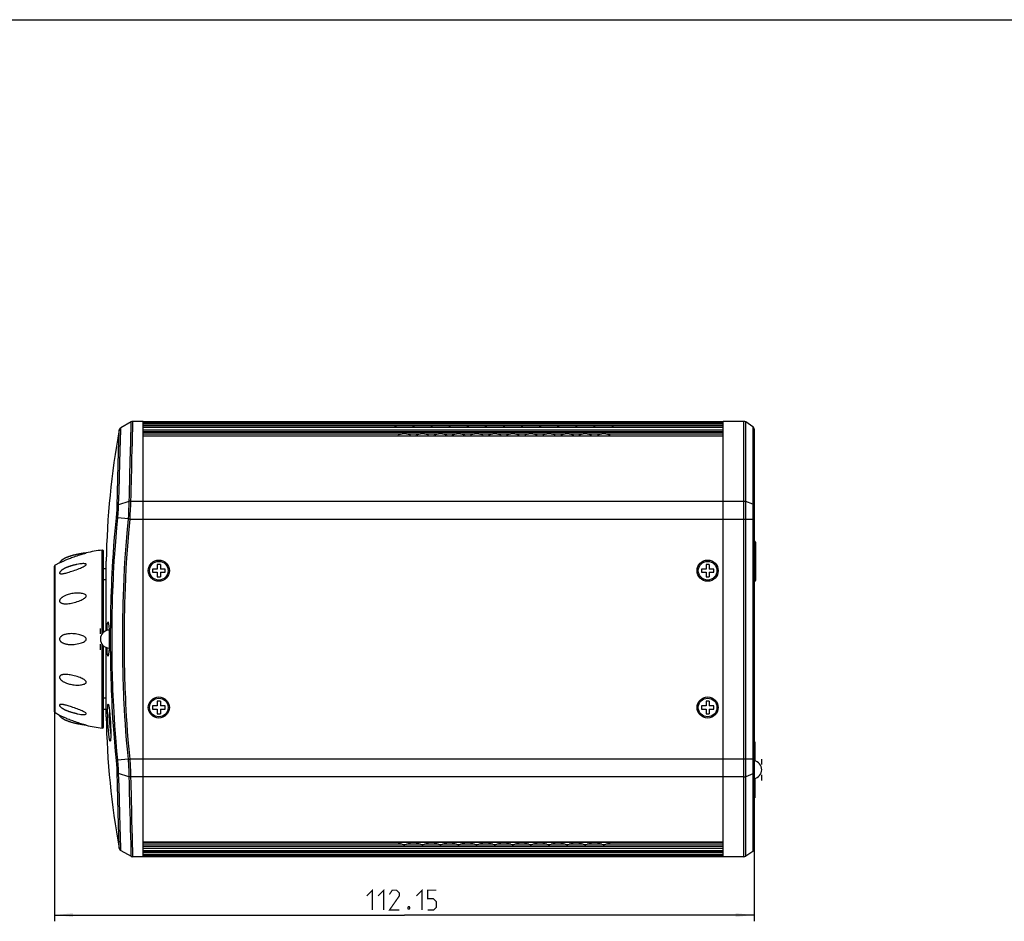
# Model space of a CAD drawing. Header units: millimetres. Extents: x 0 to 559, y 0 to 432.
# Tile 5 of 6: x 242 to 400, y 287 to 432. Entities that reach past the tile are written whole.
import ezdxf

# ---------------------------------------------------------------- set-up
doc = ezdxf.new("R2010")
doc.units = ezdxf.units.MM
doc.header["$LTSCALE"] = 30.734
doc.layers.get('0').update_dxf_attribs({"linetype": 'CONTINUOUS'})
doc.layers.add('02___PRT_ALL_AXES', color=7, linetype='CONTINUOUS')
doc.layers.add('03___PRT_ALL_CURVES', color=7, linetype='CONTINUOUS')
doc.styles.get("Standard").update_dxf_attribs({"font": 'txt', "width": 0.8})
doc.dimstyles.new('DIMSTYLE_1', dxfattribs={"dimtxt": 3.2, "dimasz": 3, "dimexe": 0.18, "dimexo": 0.0625, "dimgap": 0.09, "dimtad": 1, "dimzin": 0, "dimdsep": 46, "dimtxsty": 'STANDARD', "dimblk": '_FILLED', "dimblk1": '_FILLED', "dimblk2": '_FILLED', "dimcen": 0.09, "dimadec": 0, "dimazin": 0, "dimtp": 0.01, "dimtm": 0.01, "dimtfac": 1, "dimtofl": 0, "dimtmove": 0, "dimatfit": 3, "dimldrblk": '_FILLED', "dimfxl": 1, "dimtolj": 1, "dimtzin": 0, "dimarcsym": 0})

# ---------------------------------------------------------------- blocks, each defined once
blk = doc.blocks.new('_FILLED')
at = {"color": 0, "linetype": 'BYBLOCK'}
blk.add_solid([(0, 0), (-1, 0.1), (-1, -0.1)], dxfattribs=at)
blk = doc.blocks.new('*D4')
at = {"color": 2, "linetype": 'CONTINUOUS'}
for p, q in [((247.54, 331.2), (247.54, 286.83)), ((360.14, 311.9), (360.14, 286.83)), ((247.54, 287.83), (303.84, 287.83)), ((360.14, 287.83), (303.84, 287.83))]:
    blk.add_line(p, q, dxfattribs=at)
at = {"color": 2, "linetype": 'CONTINUOUS', "xscale": 3, "yscale": 3, "zscale": 3, "rotation": 180}
blk.add_blockref('_FILLED', (247.54, 287.83), dxfattribs=at)
at = {"color": 2, "linetype": 'CONTINUOUS', "xscale": 3, "yscale": 3, "zscale": 3}
blk.add_blockref('_FILLED', (360.14, 287.83), dxfattribs=at)

msp = doc.modelspace()

# ---------------------------------------------------------------- linework, layer by layer
at = {"color": 7, "linetype": 'CONTINUOUS'}
for p, q in [((0, 431.8), (558.8, 431.8)), ((258.02, 365.986), (257.995, 365.931)), ((258.054, 366.04), (258.02, 365.986)), ((258.096, 366.092), (258.054, 366.04)), ((258.148, 366.139), (258.096, 366.092)), ((258.21, 366.181), (258.148, 366.139)), ((258.2, 365.832), (258.21, 366.181)), ((259.86, 367.137), (258.21, 366.181)), ((260.111, 367.204), (260.084, 367.204)), ((261.838, 367.204), (260.111, 367.204)), ((261.838, 367.198), (355.138, 367.198)), ((261.838, 367), (261.838, 367.152)), ((261.838, 297.257), (261.838, 367)), ((355.138, 367), (261.838, 367)), ((355.138, 366.998), (261.838, 366.998)), ((261.838, 366.826), (355.138, 366.826)), ((261.838, 366.53), (355.138, 366.53)), ((355.138, 366.229), (261.838, 366.229)), ((355.138, 366.219), (261.838, 366.219)), ((358.486, 367.204), (355.138, 367.204)), ((355.138, 297.257), (355.138, 367.152)), ((358.487, 312.895), (358.486, 367.204)), ((359.915, 366.353), (358.764, 367.12)), ((358.764, 354.327), (358.764, 367.12)), ((359.915, 366.353), (359.915, 312.895)), ((257.87, 362.247), (257.968, 365.838)), ((257.978, 365.879), (257.968, 365.838)), ((257.977, 365.878), (257.977, 365.878)), ((257.995, 365.931), (257.978, 365.879)), ((258.111, 362.547), (258.2, 365.832)), ((261.838, 365.857), (355.138, 365.857)), ((261.838, 365.571), (355.138, 365.571)), ((261.838, 365.483), (355.138, 365.483)), ((261.838, 365.198), (303.508, 365.198)), ((355.138, 364.842), (261.838, 364.842)), ((355.138, 364.818), (261.838, 364.818)), ((302.845, 364.842), (302.836, 364.866)), ((304.164, 365.198), (306.418, 365.198)), ((305.755, 364.842), (305.746, 364.866)), ((307.074, 365.198), (309.328, 365.198)), ((308.665, 364.842), (308.656, 364.866)), ((309.984, 365.198), (312.238, 365.198)), ((311.575, 364.842), (311.566, 364.866)), ((312.894, 365.198), (315.148, 365.198)), ((314.485, 364.842), (314.476, 364.866)), ((315.804, 365.198), (318.058, 365.198)), ((317.395, 364.842), (317.386, 364.866)), ((318.714, 365.198), (320.968, 365.198)), ((320.305, 364.842), (320.296, 364.866)), ((321.624, 365.198), (323.878, 365.198)), ((323.215, 364.842), (323.206, 364.866)), ((324.534, 365.198), (326.788, 365.198)), ((326.125, 364.842), (326.116, 364.866)), ((327.444, 365.198), (329.698, 365.198)), ((329.035, 364.842), (329.026, 364.866)), ((330.354, 365.198), (332.608, 365.198)), ((331.945, 364.842), (331.936, 364.866)), ((333.264, 365.198), (335.612, 365.198)), ((334.949, 364.842), (334.94, 364.866)), ((336.268, 365.198), (355.138, 365.198)), ((360.138, 365.937), (360.138, 298.472)), ((259.74, 362.505), (259.642, 358.713)), ((259.529, 354.337), (257.875, 353.805)), ((259.785, 354.375), (358.486, 354.375)), ((359.915, 353.888), (358.764, 354.327)), ((358.764, 351.513), (358.764, 354.327)), ((259.39, 351.526), (257.736, 351.694)), ((259.656, 351.513), (360.138, 351.513)), ((358.764, 312.895), (358.764, 351.513)), ((360.318, 347.804), (360.138, 347.804)), ((360.292, 347.879), (360.142, 347.879)), ((360.168, 347.804), (360.168, 341.604)), ((360.292, 347.879), (360.292, 347.804)), ((360.318, 347.804), (360.318, 341.604)), ((255.217, 333.05), (255.217, 346.506)), ((255.439, 333.298), (255.439, 346.274)), ((247.538, 320.495), (247.538, 343.914)), ((247.641, 320.32), (247.641, 344.089)), ((255.862, 333.553), (255.862, 344.732)), ((264.088, 344.204), (264.088, 343.454)), ((264.588, 344.204), (264.088, 344.204)), ((264.588, 344.204), (264.588, 343.454)), ((352.888, 344.204), (352.388, 344.204)), ((352.388, 344.204), (352.388, 343.454)), ((352.888, 344.204), (352.888, 343.454)), ((255.439, 343.53), (255.862, 343.53)), ((263.338, 343.454), (263.338, 342.954)), ((264.088, 343.454), (263.338, 343.454)), ((263.338, 342.954), (264.088, 342.954)), ((264.088, 342.954), (264.088, 342.204)), ((264.088, 342.204), (264.588, 342.204)), ((265.338, 343.454), (264.588, 343.454)), ((264.588, 342.954), (264.588, 342.204)), ((264.588, 342.954), (265.338, 342.954)), ((265.338, 342.954), (265.338, 343.454)), ((352.388, 343.454), (351.638, 343.454)), ((351.638, 343.454), (351.638, 342.954)), ((351.638, 342.954), (352.388, 342.954)), ((352.388, 342.954), (352.388, 342.204)), ((352.388, 342.204), (352.888, 342.204)), ((353.638, 343.454), (352.888, 343.454)), ((352.888, 342.954), (353.638, 342.954)), ((352.888, 342.954), (352.888, 342.204)), ((353.638, 342.954), (353.638, 343.454)), ((255.862, 341.729), (255.439, 341.729)), ((360.318, 341.604), (360.138, 341.604)), ((360.142, 341.529), (360.292, 341.529)), ((360.292, 341.604), (360.292, 341.529)), ((256.121, 334.892), (256.163, 334.964)), ((256.163, 334.964), (256.177, 334.957)), ((256.177, 334.957), (256.21, 334.884)), ((255.217, 317.903), (255.217, 331.358)), ((255.439, 318.135), (255.439, 331.111)), ((255.862, 319.677), (255.862, 330.856)), ((256.21, 329.525), (256.177, 329.452)), ((256.163, 329.444), (256.12, 329.517)), ((256.177, 329.452), (256.163, 329.444)), ((255.862, 322.679), (255.439, 322.679)), ((256.181, 321.723), (256.192, 321.719)), ((256.192, 321.719), (256.221, 321.661)), ((256.221, 321.661), (256.27, 321.464)), ((264.088, 322.204), (264.088, 321.454)), ((264.588, 322.204), (264.088, 322.204)), ((264.588, 322.204), (264.588, 321.454)), ((352.888, 322.204), (352.388, 322.204)), ((352.388, 322.204), (352.388, 321.454)), ((352.888, 322.204), (352.888, 321.454)), ((255.862, 320.879), (255.439, 320.879)), ((263.338, 321.454), (263.338, 320.954)), ((264.088, 321.454), (263.338, 321.454)), ((263.338, 320.954), (264.088, 320.954)), ((264.088, 320.954), (264.088, 320.204)), ((264.088, 320.204), (264.588, 320.204)), ((265.338, 321.454), (264.588, 321.454)), ((264.588, 320.954), (264.588, 320.204)), ((264.588, 320.954), (265.338, 320.954)), ((265.338, 320.954), (265.338, 321.454)), ((352.388, 321.454), (351.638, 321.454)), ((351.638, 321.454), (351.638, 320.954)), ((351.638, 320.954), (352.388, 320.954)), ((352.388, 320.954), (352.388, 320.204)), ((352.388, 320.204), (352.888, 320.204)), ((353.638, 321.454), (352.888, 321.454)), ((352.888, 320.954), (353.638, 320.954)), ((352.888, 320.954), (352.888, 320.204)), ((353.638, 320.954), (353.638, 321.454)), ((256.505, 315.771), (256.452, 315.851)), ((256.519, 315.778), (256.505, 315.771)), ((256.548, 315.845), (256.519, 315.778)), ((257.508, 312.691), (257.547, 312.695)), ((257.547, 312.695), (257.736, 312.715)), ((259.389, 312.883), (257.736, 312.715)), ((360.138, 312.895), (259.656, 312.895)), ((358.486, 297.204), (358.487, 312.895)), ((358.764, 310.081), (358.764, 312.895)), ((359.915, 312.895), (359.915, 298.056)), ((360.238, 313.554), (360.138, 313.554)), ((259.529, 310.071), (257.875, 310.604)), ((359.915, 310.521), (358.764, 310.081)), ((358.486, 310.033), (259.785, 310.033)), ((358.764, 297.288), (358.764, 310.081)), ((360.138, 308.854), (360.238, 308.854)), ((261.838, 299.591), (355.138, 299.591)), ((261.838, 299.567), (355.138, 299.567)), ((304.827, 299.567), (304.836, 299.542)), ((307.737, 299.567), (307.746, 299.542)), ((310.647, 299.567), (310.656, 299.542)), ((313.557, 299.567), (313.566, 299.542)), ((316.467, 299.567), (316.476, 299.542)), ((319.377, 299.567), (319.386, 299.542)), ((322.287, 299.567), (322.296, 299.542)), ((325.197, 299.567), (325.206, 299.542)), ((328.107, 299.567), (328.116, 299.542)), ((331.017, 299.567), (331.026, 299.542)), ((333.927, 299.567), (333.936, 299.542)), ((336.931, 299.567), (336.94, 299.542)), ((257.968, 298.571), (257.962, 298.804)), ((257.968, 298.571), (257.976, 298.537)), ((258.21, 298.227), (258.2, 298.577)), ((258.21, 298.227), (259.86, 297.272)), ((303.508, 299.21), (261.838, 299.21)), ((355.138, 298.926), (261.838, 298.926)), ((355.138, 298.838), (261.838, 298.838)), ((355.138, 298.551), (261.838, 298.551)), ((261.838, 298.19), (355.138, 298.19)), ((261.838, 298.18), (355.138, 298.18)), ((355.138, 297.879), (261.838, 297.879)), ((306.418, 299.21), (304.164, 299.21)), ((309.328, 299.21), (307.074, 299.21)), ((312.238, 299.21), (309.984, 299.21)), ((315.148, 299.21), (312.894, 299.21)), ((318.058, 299.21), (315.804, 299.21)), ((320.968, 299.21), (318.714, 299.21)), ((323.878, 299.21), (321.624, 299.21)), ((326.788, 299.21), (324.534, 299.21)), ((329.698, 299.21), (327.444, 299.21)), ((332.608, 299.21), (330.354, 299.21)), ((335.612, 299.21), (333.264, 299.21)), ((355.138, 299.21), (336.268, 299.21)), ((359.915, 298.056), (358.764, 297.288)), ((259.86, 297.272), (259.899, 297.251)), ((261.838, 297.204), (260.111, 297.204)), ((355.138, 297.582), (261.838, 297.582)), ((261.838, 297.411), (355.138, 297.411)), ((261.838, 297.409), (355.138, 297.409)), ((355.138, 297.211), (261.838, 297.211)), ((358.486, 297.204), (355.138, 297.204))]:
    msp.add_line(p, q, dxfattribs=at)
at = {"color": 5, "linetype": 'CONTINUOUS'}
for p, q in [((360.168, 350.904), (360.168, 351.004)), ((360.168, 338.404), (360.168, 338.504))]:
    msp.add_line(p, q, dxfattribs=at)
at = {"color": 40, "linetype": 'CONTINUOUS'}
for p, q in [((360.168, 347.804), (360.168, 350.904)), ((360.168, 338.504), (360.168, 341.604))]:
    msp.add_line(p, q, dxfattribs=at)
at = {"color": 4, "linetype": 'CONTINUOUS'}
for p, q in [((360.238, 315.704), (360.238, 312.606)), ((360.238, 309.803), (360.238, 306.704))]:
    msp.add_line(p, q, dxfattribs=at)
at = {"color": 7, "linetype": 'CONTINUOUS'}
for points in [[(259.86, 367.137), (259.857, 367.035), (259.849, 366.658), (259.83, 365.951), (259.803, 364.944), (259.773, 363.758), (259.74, 362.505)], [(260.084, 367.204), (259.899, 367.157), (259.86, 367.137)], [(260.111, 367.204), (260.108, 367.102), (260.099, 366.724), (260.081, 366.016), (260.055, 365.007), (260.024, 363.818), (259.992, 362.562), (259.96, 361.289), (259.927, 360.019)], [(302.835, 366.234), (302.552, 366.263), (302.26, 366.263), (301.977, 366.234)], [(305.745, 366.234), (305.462, 366.263), (305.17, 366.263), (304.887, 366.234)], [(308.655, 366.234), (308.372, 366.263), (308.08, 366.263), (307.797, 366.234)], [(311.565, 366.234), (311.282, 366.263), (310.99, 366.263), (310.707, 366.234)], [(314.475, 366.234), (314.192, 366.263), (313.9, 366.263), (313.617, 366.234)], [(317.385, 366.234), (317.102, 366.263), (316.81, 366.263), (316.527, 366.234)], [(320.295, 366.234), (320.012, 366.263), (319.72, 366.263), (319.437, 366.234)], [(323.205, 366.234), (322.922, 366.263), (322.63, 366.263), (322.347, 366.234)], [(326.115, 366.234), (325.832, 366.263), (325.54, 366.263), (325.257, 366.234)], [(329.025, 366.234), (328.742, 366.263), (328.45, 366.263), (328.167, 366.234)], [(331.935, 366.234), (331.652, 366.263), (331.36, 366.263), (331.077, 366.234)], [(334.845, 366.234), (334.562, 366.263), (334.27, 366.263), (333.987, 366.234)], [(337.799, 366.234), (337.516, 366.263), (337.224, 366.263), (336.941, 366.234)], [(302.836, 364.866), (302.885, 364.979), (303.025, 365.076), (303.241, 365.151), (303.508, 365.198)], [(304.164, 365.198), (303.944, 365.22), (303.728, 365.22), (303.508, 365.198)], [(304.164, 365.198), (304.437, 365.15), (304.65, 365.075), (304.788, 364.978), (304.836, 364.866)], [(305.746, 364.866), (305.795, 364.979), (305.935, 365.076), (306.151, 365.151), (306.418, 365.198)], [(307.074, 365.198), (306.854, 365.22), (306.638, 365.22), (306.418, 365.198)], [(307.074, 365.198), (307.347, 365.15), (307.56, 365.075), (307.698, 364.978), (307.746, 364.866)], [(308.656, 364.866), (308.705, 364.979), (308.845, 365.076), (309.061, 365.151), (309.328, 365.198)], [(309.984, 365.198), (309.764, 365.22), (309.548, 365.22), (309.328, 365.198)], [(309.984, 365.198), (310.257, 365.15), (310.47, 365.075), (310.608, 364.978), (310.656, 364.866)], [(311.566, 364.866), (311.615, 364.979), (311.755, 365.076), (311.971, 365.151), (312.238, 365.198)], [(312.894, 365.198), (312.674, 365.22), (312.458, 365.22), (312.238, 365.198)], [(312.894, 365.198), (313.167, 365.15), (313.38, 365.075), (313.518, 364.978), (313.566, 364.866)], [(314.476, 364.866), (314.525, 364.979), (314.665, 365.076), (314.881, 365.151), (315.148, 365.198)], [(315.804, 365.198), (315.584, 365.22), (315.368, 365.22), (315.148, 365.198)], [(315.804, 365.198), (316.077, 365.15), (316.29, 365.075), (316.428, 364.978), (316.476, 364.866)], [(317.386, 364.866), (317.435, 364.979), (317.575, 365.076), (317.791, 365.151), (318.058, 365.198)], [(318.714, 365.198), (318.494, 365.22), (318.278, 365.22), (318.058, 365.198)], [(318.714, 365.198), (318.987, 365.15), (319.2, 365.075), (319.338, 364.978), (319.386, 364.866)], [(320.296, 364.866), (320.345, 364.979), (320.485, 365.076), (320.701, 365.151), (320.968, 365.198)], [(321.624, 365.198), (321.404, 365.22), (321.188, 365.22), (320.968, 365.198)], [(321.624, 365.198), (321.897, 365.15), (322.11, 365.075), (322.248, 364.978), (322.296, 364.866)], [(323.206, 364.866), (323.255, 364.979), (323.395, 365.076), (323.611, 365.151), (323.878, 365.198)], [(324.534, 365.198), (324.314, 365.22), (324.098, 365.22), (323.878, 365.198)], [(324.534, 365.198), (324.807, 365.15), (325.02, 365.075), (325.158, 364.978), (325.206, 364.866)], [(326.116, 364.866), (326.165, 364.979), (326.305, 365.076), (326.521, 365.151), (326.788, 365.198)], [(327.444, 365.198), (327.224, 365.22), (327.008, 365.22), (326.788, 365.198)], [(327.444, 365.198), (327.717, 365.15), (327.93, 365.075), (328.068, 364.978), (328.116, 364.866)], [(329.026, 364.866), (329.075, 364.979), (329.215, 365.076), (329.431, 365.151), (329.698, 365.198)], [(330.354, 365.198), (330.134, 365.22), (329.918, 365.22), (329.698, 365.198)], [(330.354, 365.198), (330.627, 365.15), (330.84, 365.075), (330.978, 364.978), (331.026, 364.866)], [(331.936, 364.866), (331.985, 364.979), (332.125, 365.076), (332.341, 365.151), (332.608, 365.198)], [(333.264, 365.198), (333.044, 365.22), (332.828, 365.22), (332.608, 365.198)], [(333.264, 365.198), (333.537, 365.15), (333.75, 365.075), (333.888, 364.978), (333.936, 364.866)], [(334.94, 364.866), (334.989, 364.979), (335.13, 365.076), (335.346, 365.151), (335.612, 365.198)], [(336.268, 365.198), (336.048, 365.22), (335.832, 365.22), (335.612, 365.198)], [(336.268, 365.198), (336.541, 365.15), (336.754, 365.075), (336.892, 364.978), (336.94, 364.866)], [(257.637, 353.608), (257.694, 355.72), (257.756, 358.031), (257.817, 360.277), (257.87, 362.247)], [(257.875, 353.805), (257.932, 355.941), (257.995, 358.28), (258.056, 360.553), (258.111, 362.547)], [(259.927, 360.019), (259.865, 357.543), (259.835, 356.39), (259.808, 355.327), (259.785, 354.375)], [(259.642, 358.713), (259.611, 357.497), (259.581, 356.347), (259.554, 355.286), (259.529, 354.337)], [(257.509, 351.725), (257.568, 352.379), (257.613, 353.03), (257.637, 353.608)], [(257.637, 353.61), (257.681, 353.688), (257.763, 353.755), (257.875, 353.805)], [(257.736, 351.694), (257.801, 352.432), (257.849, 353.157), (257.875, 353.805)], [(259.529, 354.337), (259.512, 353.725), (259.481, 352.974), (259.435, 352.196), (259.389, 351.526)], [(259.784, 354.375), (259.696, 354.371), (259.61, 354.359), (259.529, 354.337)], [(259.784, 354.375), (259.769, 353.754), (259.74, 352.989), (259.698, 352.196), (259.656, 351.513)], [(358.486, 354.375), (358.584, 354.37), (358.678, 354.354), (358.764, 354.327)], [(360.138, 353.65), (360.112, 353.742), (360.035, 353.824), (359.915, 353.888)], [(257.509, 312.684), (257.364, 314.177), (257.235, 315.641), (257.125, 317.023), (257.035, 318.28), (256.961, 319.418), (256.9, 320.451), (256.849, 321.388), (256.807, 322.251), (256.767, 323.149), (256.73, 324.062), (256.698, 324.963), (256.671, 325.834), (256.648, 326.67), (256.63, 327.439), (256.617, 328.102), (256.607, 328.707), (256.598, 329.319), (256.591, 329.938), (256.585, 330.555), (256.582, 331.169), (256.58, 331.782), (256.579, 332.395), (256.581, 333.008), (256.584, 333.621), (256.589, 334.236), (256.595, 334.854), (256.603, 335.469), (256.613, 336.072), (256.624, 336.688), (256.639, 337.359), (256.658, 338.106), (256.682, 338.935), (256.713, 339.871), (256.75, 340.86), (256.792, 341.843), (256.837, 342.786), (256.888, 343.753), (256.949, 344.806), (257.023, 345.954), (257.112, 347.215), (257.221, 348.603), (257.353, 350.111), (257.509, 351.725)], [(257.508, 351.719), (257.547, 351.714), (257.625, 351.705), (257.736, 351.694)], [(257.736, 312.715), (257.592, 314.199), (257.463, 315.661), (257.353, 317.041), (257.262, 318.297), (257.188, 319.433), (257.127, 320.464), (257.076, 321.4), (257.034, 322.262), (256.993, 323.159), (256.957, 324.071), (256.925, 324.971), (256.897, 325.841), (256.874, 326.676), (256.856, 327.445), (256.843, 328.106), (256.833, 328.711), (256.824, 329.322), (256.817, 329.941), (256.811, 330.557), (256.808, 331.17), (256.806, 331.783), (256.805, 332.395), (256.807, 333.007), (256.81, 333.62), (256.814, 334.234), (256.821, 334.851), (256.829, 335.465), (256.839, 336.068), (256.85, 336.683), (256.865, 337.354), (256.884, 338.099), (256.908, 338.928), (256.939, 339.862), (256.977, 340.851), (257.019, 341.832), (257.064, 342.773), (257.115, 343.739), (257.177, 344.792), (257.251, 345.938), (257.34, 347.197), (257.449, 348.584), (257.581, 350.09), (257.736, 351.694)], [(259.39, 351.526), (259.175, 349.251), (259.006, 347.18), (258.874, 345.28), (258.77, 343.546), (258.69, 341.964), (258.629, 340.515), (258.581, 339.189), (258.545, 337.971), (258.519, 336.864), (258.5, 335.863), (258.486, 334.954), (258.478, 334.134), (258.473, 333.402), (258.47, 332.752), (258.469, 332.177), (258.47, 331.667), (258.472, 331.206), (258.474, 330.777), (258.477, 330.363), (258.481, 329.951), (258.485, 329.538), (258.491, 329.126), (258.497, 328.715), (258.504, 328.301), (258.512, 327.866), (258.522, 327.389), (258.534, 326.864), (258.549, 326.295), (258.567, 325.679), (258.588, 325.016), (258.613, 324.302), (258.643, 323.53), (258.679, 322.692), (258.722, 321.785), (258.774, 320.804), (258.835, 319.74), (258.91, 318.582), (258.999, 317.327), (259.105, 315.972), (259.234, 314.498), (259.39, 312.883)], [(259.656, 351.513), (259.442, 349.241), (259.274, 347.17), (259.143, 345.272), (259.04, 343.539), (258.96, 341.958), (258.899, 340.51), (258.852, 339.185), (258.816, 337.967), (258.79, 336.861), (258.771, 335.861), (258.758, 334.952), (258.749, 334.133), (258.744, 333.401), (258.741, 332.752), (258.741, 332.178), (258.741, 331.668), (258.743, 331.207), (258.745, 330.778), (258.748, 330.365), (258.752, 329.953), (258.757, 329.541), (258.762, 329.129), (258.768, 328.719), (258.775, 328.305), (258.783, 327.87), (258.793, 327.393), (258.805, 326.869), (258.82, 326.3), (258.837, 325.684), (258.858, 325.022), (258.883, 324.309), (258.913, 323.536), (258.949, 322.699), (258.992, 321.793), (259.043, 320.812), (259.104, 319.749), (259.178, 318.591), (259.267, 317.337), (259.373, 315.983), (259.501, 314.509), (259.656, 312.895)], [(259.389, 351.526), (259.563, 351.518), (259.656, 351.513)], [(256.01, 333.599), (256.026, 333.989), (256.051, 334.38), (256.082, 334.688), (256.121, 334.892)], [(256.21, 334.884), (256.256, 334.647), (256.298, 334.267), (256.332, 333.768), (256.355, 333.18), (256.368, 332.536), (256.368, 331.873), (256.355, 331.229), (256.332, 330.641), (256.298, 330.142), (256.256, 329.762), (256.21, 329.525)], [(256.12, 329.517), (256.082, 329.723), (256.051, 330.033), (256.026, 330.426), (256.01, 330.81)], [(256.125, 321.509), (256.15, 321.672), (256.181, 321.723)], [(256.452, 315.851), (256.395, 316.082), (256.336, 316.451), (256.279, 316.93), (256.229, 317.481), (256.186, 318.071), (256.152, 318.671), (256.126, 319.266), (256.108, 319.843), (256.099, 320.375), (256.099, 320.843), (256.108, 321.228), (256.125, 321.509)], [(256.27, 321.464), (256.326, 321.125), (256.385, 320.66), (256.443, 320.095), (256.496, 319.461), (256.541, 318.792), (256.576, 318.122), (256.599, 317.485), (256.607, 316.912), (256.601, 316.43), (256.581, 316.068), (256.548, 315.845)], [(256.606, 317.001), (256.589, 317.133), (256.539, 317.627), (256.496, 318.156), (256.462, 318.694), (256.436, 319.227), (256.418, 319.745), (256.409, 320.222), (256.409, 320.425)], [(257.637, 310.801), (257.612, 311.387), (257.567, 312.047), (257.509, 312.684)], [(257.875, 310.604), (257.848, 311.262), (257.8, 311.997), (257.736, 312.715)], [(259.389, 312.883), (259.456, 311.89), (259.503, 310.943), (259.529, 310.071)], [(259.39, 312.883), (259.473, 312.886), (259.563, 312.891), (259.656, 312.895)], [(259.656, 312.895), (259.717, 311.885), (259.76, 310.919), (259.784, 310.033)], [(257.962, 298.804), (257.909, 300.724), (257.864, 302.372), (257.81, 304.374), (257.751, 306.558), (257.692, 308.754), (257.637, 310.801)], [(257.637, 310.799), (257.681, 310.721), (257.763, 310.654), (257.875, 310.604)], [(258.2, 298.577), (258.15, 300.407), (258.105, 302.074), (258.05, 304.1), (257.99, 306.311), (257.931, 308.534), (257.875, 310.604)], [(360.138, 310.759), (360.111, 310.667), (360.035, 310.585), (359.915, 310.521)], [(259.785, 310.033), (259.696, 310.037), (259.61, 310.05), (259.529, 310.071)], [(259.529, 310.071), (259.554, 309.107), (259.582, 308.022)], [(259.785, 310.033), (259.809, 309.067), (259.931, 304.256)], [(358.487, 310.033), (358.584, 310.039), (358.678, 310.055), (358.764, 310.081)], [(259.582, 308.022), (259.645, 305.593), (259.678, 304.307), (259.711, 303.013), (259.745, 301.717), (259.778, 300.44), (259.809, 299.26), (259.833, 298.315), (259.85, 297.687), (259.858, 297.361), (259.86, 297.272)], [(259.931, 304.256), (259.964, 302.958), (259.997, 301.659), (260.03, 300.38), (260.06, 299.197), (260.084, 298.25), (260.101, 297.62), (260.108, 297.294), (260.111, 297.204)], [(303.508, 299.21), (303.236, 299.259), (303.022, 299.334), (302.884, 299.431), (302.836, 299.542)], [(304.836, 299.542), (304.787, 299.43), (304.645, 299.332), (304.431, 299.258), (304.164, 299.21)], [(306.418, 299.21), (306.146, 299.259), (305.932, 299.334), (305.794, 299.431), (305.746, 299.542)], [(307.746, 299.542), (307.697, 299.43), (307.555, 299.332), (307.341, 299.258), (307.074, 299.21)], [(309.328, 299.21), (309.056, 299.259), (308.842, 299.334), (308.704, 299.431), (308.656, 299.542)], [(310.656, 299.542), (310.607, 299.43), (310.465, 299.332), (310.251, 299.258), (309.984, 299.21)], [(312.238, 299.21), (311.966, 299.259), (311.752, 299.334), (311.614, 299.431), (311.566, 299.542)], [(313.566, 299.542), (313.517, 299.43), (313.375, 299.332), (313.161, 299.258), (312.894, 299.21)], [(315.148, 299.21), (314.876, 299.259), (314.662, 299.334), (314.524, 299.431), (314.476, 299.542)], [(316.476, 299.542), (316.427, 299.43), (316.285, 299.332), (316.071, 299.258), (315.804, 299.21)], [(318.058, 299.21), (317.786, 299.259), (317.572, 299.334), (317.434, 299.431), (317.386, 299.542)], [(319.386, 299.542), (319.337, 299.43), (319.195, 299.332), (318.981, 299.258), (318.714, 299.21)], [(320.968, 299.21), (320.696, 299.259), (320.482, 299.334), (320.344, 299.431), (320.296, 299.542)], [(322.296, 299.542), (322.247, 299.43), (322.105, 299.332), (321.891, 299.258), (321.624, 299.21)], [(323.878, 299.21), (323.606, 299.259), (323.392, 299.334), (323.254, 299.431), (323.206, 299.542)], [(325.206, 299.542), (325.157, 299.43), (325.015, 299.332), (324.801, 299.258), (324.534, 299.21)], [(326.788, 299.21), (326.516, 299.259), (326.302, 299.334), (326.164, 299.431), (326.116, 299.542)], [(328.116, 299.542), (328.067, 299.43), (327.925, 299.332), (327.711, 299.258), (327.444, 299.21)], [(329.698, 299.21), (329.426, 299.259), (329.212, 299.334), (329.074, 299.431), (329.026, 299.542)], [(331.026, 299.542), (330.977, 299.43), (330.835, 299.332), (330.621, 299.258), (330.354, 299.21)], [(332.608, 299.21), (332.336, 299.259), (332.122, 299.334), (331.984, 299.431), (331.936, 299.542)], [(333.936, 299.542), (333.887, 299.43), (333.745, 299.332), (333.531, 299.258), (333.264, 299.21)], [(335.612, 299.21), (335.34, 299.259), (335.126, 299.334), (334.988, 299.431), (334.94, 299.542)], [(336.94, 299.542), (336.891, 299.43), (336.75, 299.332), (336.535, 299.258), (336.268, 299.21)], [(257.968, 298.571), (257.977, 298.532), (257.991, 298.488), (258.01, 298.442)], [(257.976, 298.537), (257.988, 298.496), (258.004, 298.455), (258.025, 298.413), (258.051, 298.372), (258.082, 298.333), (258.117, 298.297), (258.156, 298.263)], [(258.01, 298.442), (258.035, 298.397), (258.065, 298.354)], [(258.065, 298.354), (258.101, 298.313), (258.142, 298.275), (258.187, 298.241), (258.196, 298.236)], [(258.156, 298.263), (258.199, 298.234), (258.21, 298.227)], [(301.978, 298.175), (302.26, 298.145), (302.552, 298.145), (302.835, 298.175)], [(303.508, 299.21), (303.728, 299.189), (303.944, 299.189), (304.164, 299.21)], [(304.888, 298.175), (305.17, 298.145), (305.462, 298.145), (305.745, 298.175)], [(306.418, 299.21), (306.638, 299.189), (306.854, 299.189), (307.074, 299.21)], [(307.798, 298.175), (308.08, 298.145), (308.372, 298.145), (308.655, 298.175)], [(309.328, 299.21), (309.548, 299.189), (309.764, 299.189), (309.984, 299.21)], [(310.708, 298.175), (310.99, 298.145), (311.282, 298.145), (311.565, 298.175)], [(312.238, 299.21), (312.458, 299.189), (312.674, 299.189), (312.894, 299.21)], [(313.618, 298.175), (313.9, 298.145), (314.192, 298.145), (314.475, 298.175)], [(315.148, 299.21), (315.368, 299.189), (315.584, 299.189), (315.804, 299.21)], [(316.528, 298.175), (316.81, 298.145), (317.102, 298.145), (317.385, 298.175)], [(318.058, 299.21), (318.278, 299.189), (318.494, 299.189), (318.714, 299.21)], [(319.438, 298.175), (319.72, 298.145), (320.012, 298.145), (320.295, 298.175)], [(320.968, 299.21), (321.188, 299.189), (321.404, 299.189), (321.624, 299.21)], [(322.348, 298.175), (322.63, 298.145), (322.922, 298.145), (323.205, 298.175)], [(323.878, 299.21), (324.098, 299.189), (324.314, 299.189), (324.534, 299.21)], [(325.258, 298.175), (325.54, 298.145), (325.832, 298.145), (326.115, 298.175)], [(326.788, 299.21), (327.008, 299.189), (327.224, 299.189), (327.444, 299.21)], [(328.168, 298.175), (328.45, 298.145), (328.742, 298.145), (329.025, 298.175)], [(329.698, 299.21), (329.918, 299.189), (330.134, 299.189), (330.354, 299.21)], [(331.078, 298.175), (331.36, 298.145), (331.652, 298.145), (331.935, 298.175)], [(332.608, 299.21), (332.828, 299.189), (333.044, 299.189), (333.264, 299.21)], [(333.988, 298.175), (334.27, 298.145), (334.562, 298.145), (334.845, 298.175)], [(335.612, 299.21), (335.832, 299.189), (336.048, 299.189), (336.268, 299.21)], [(336.941, 298.175), (337.224, 298.145), (337.516, 298.145), (337.799, 298.175)], [(259.899, 297.251), (260.084, 297.205), (260.111, 297.204)]]:
    msp.add_lwpolyline(points, dxfattribs=at)
at = {"color": 2, "linetype": 'CONTINUOUS', "const_width": 0.2}
for points in [[(297.781, 290.912), (298.695, 291.826), (298.695, 288.626)], [(299.61, 290.912), (300.524, 291.826), (300.524, 288.626)], [(303.038, 288.626), (301.438, 288.626), (303.038, 290.912), (303.038, 291.369), (302.581, 291.826), (301.895, 291.826), (301.438, 291.14)], [(305.781, 290.912), (306.695, 291.826), (306.695, 288.626)], [(307.61, 288.626), (308.524, 288.626), (308.981, 289.083), (308.981, 289.997), (308.524, 290.455), (307.61, 290.455), (307.61, 291.826), (308.981, 291.826)], [(304.638, 289.159), (304.714, 289.007), (304.714, 288.931), (304.638, 288.778), (304.486, 288.778), (304.41, 288.931), (304.41, 289.007), (304.486, 289.159), (304.638, 289.159)]]:
    msp.add_lwpolyline(points, dxfattribs=at)
at = {"color": 7, "linetype": 'CONTINUOUS'}
for centre in [(264.338, 343.204), (352.638, 343.204), (264.338, 321.204), (352.638, 321.204)]:
    msp.add_circle(centre, 1.7, dxfattribs=at)
for centre, radius, start, end in [((258.46, 365.749), 0.5, 120.068, 169.69914), ((260.111, 366.704), 0.5, 89.99514, 120.06575), ((358.486, 366.704), 0.5, 56.31006, 90), ((359.638, 365.937), 0.5, 0, 56.31006), ((388.005, 342.204), 132.167, 169.69913, 178.90423), ((255.239, 346.307), 0.2, 0, 96.2273), ((247.738, 343.914), 0.2, 119.16208, 180), ((256.388, 332.204), 1.45, 92.05594, 267.94408), ((247.738, 320.495), 0.2, 180, 240.83792), ((388.005, 322.204), 132.167, 181.09577, 190.3009), ((255.239, 318.102), 0.2, 263.7727, 360), ((360.038, 314.354), 0.2, 360, 59.72135), ((359.888, 311.204), 1.45, 279.92891, 80.07109), ((360.038, 308.054), 0.2, 300.33173, 0), ((258.46, 298.66), 0.5, 190.30086, 239.93274), ((359.638, 298.472), 0.5, 303.68994, 360), ((260.111, 297.704), 0.5, 239.93581, 270.00667), ((358.486, 297.704), 0.5, 270, 303.68994)]:
    msp.add_arc(centre, radius, start, end, dxfattribs=at)
at = {"layer": '02___PRT_ALL_AXES', "color": 7, "linetype": 'CONTINUOUS'}
for p, q in [((252.586, 346.038), (252.656, 346.056)), ((248.363, 344.473), (247.641, 344.089)), ((248.363, 344.473), (248.454, 344.515)), ((248.454, 344.515), (248.535, 344.552)), ((248.535, 344.552), (248.629, 344.596)), ((248.629, 344.596), (248.73, 344.642)), ((248.363, 319.936), (247.641, 320.32)), ((248.39, 319.923), (248.363, 319.936)), ((248.498, 319.873), (248.39, 319.923)), ((248.597, 319.828), (248.498, 319.873)), ((248.706, 319.778), (248.597, 319.828)), ((248.83, 319.722), (248.706, 319.778))]:
    msp.add_line(p, q, dxfattribs=at)
for points in [[(252.656, 346.056), (252.56, 346.045), (252.465, 346.033), (252.371, 346.021), (252.277, 346.008), (252.185, 345.995), (252.092, 345.982), (252.001, 345.968), (251.91, 345.954), (251.82, 345.94), (251.73, 345.925), (251.642, 345.909), (251.554, 345.894), (251.467, 345.878), (251.381, 345.861), (251.296, 345.845), (251.211, 345.828), (251.128, 345.81), (251.045, 345.792), (250.964, 345.774), (250.883, 345.756), (250.803, 345.737), (250.725, 345.718), (250.647, 345.698), (250.57, 345.679), (250.494, 345.659), (250.42, 345.638), (250.346, 345.617), (250.274, 345.596), (250.202, 345.575), (250.132, 345.553), (250.063, 345.531), (249.995, 345.509), (249.928, 345.486), (249.862, 345.464), (249.798, 345.441), (249.734, 345.417), (249.672, 345.394), (249.611, 345.37), (249.552, 345.346), (249.493, 345.321), (249.436, 345.297), (249.38, 345.272), (249.326, 345.247), (249.273, 345.221), (249.221, 345.196), (249.17, 345.17), (249.121, 345.144), (249.073, 345.118), (249.026, 345.091), (248.981, 345.065), (248.937, 345.038), (248.895, 345.011), (248.854, 344.984), (248.814, 344.957), (248.776, 344.929), (248.739, 344.902), (248.704, 344.874), (248.67, 344.846), (248.638, 344.818), (248.607, 344.79), (248.577, 344.761), (248.549, 344.733), (248.523, 344.704), (248.497, 344.676), (248.474, 344.647), (248.452, 344.618), (248.431, 344.589), (248.412, 344.56), (248.394, 344.531), (248.378, 344.502), (248.363, 344.473)], [(248.73, 344.642), (248.847, 344.695), (248.917, 344.726), (248.995, 344.76), (249.081, 344.798), (249.175, 344.839), (249.277, 344.883), (249.389, 344.931), (249.513, 344.983), (249.65, 345.04), (249.8, 345.101), (249.959, 345.164), (250.127, 345.23), (250.307, 345.3), (250.5, 345.372), (250.709, 345.448), (250.934, 345.528), (251.18, 345.613), (251.428, 345.695), (251.65, 345.766), (251.841, 345.825), (252.007, 345.875), (252.154, 345.918), (252.287, 345.956), (252.407, 345.989), (252.508, 346.017), (252.586, 346.038)], [(248.363, 342.829), (248.37, 342.794), (248.389, 342.765), (248.418, 342.743), (248.456, 342.726), (248.501, 342.715), (248.554, 342.707), (248.616, 342.705), (248.687, 342.706), (248.769, 342.712), (248.861, 342.723), (248.965, 342.739), (249.081, 342.761), (249.21, 342.789), (249.353, 342.823), (249.516, 342.866), (249.703, 342.918), (249.906, 342.979), (250.118, 343.046), (250.338, 343.118), (250.565, 343.196), (250.798, 343.278), (251.037, 343.366), (251.28, 343.458), (251.509, 343.547), (251.709, 343.629), (251.885, 343.704), (252.041, 343.774), (252.181, 343.84), (252.308, 343.905), (252.421, 343.97), (252.516, 344.032), (252.59, 344.092), (252.639, 344.149), (252.656, 344.2)], [(251.126, 344.202), (251.045, 344.185), (250.964, 344.167), (250.883, 344.148), (250.803, 344.129), (250.725, 344.11), (250.647, 344.091), (250.57, 344.071), (250.494, 344.051), (250.42, 344.03), (250.346, 344.01), (250.274, 343.989), (250.202, 343.967), (250.132, 343.946), (250.063, 343.924), (249.995, 343.901), (249.928, 343.879), (249.862, 343.856), (249.798, 343.833), (249.734, 343.81), (249.672, 343.786), (249.611, 343.762), (249.552, 343.738), (249.493, 343.713), (249.436, 343.689), (249.38, 343.664), (249.326, 343.639), (249.273, 343.614), (249.221, 343.588), (249.17, 343.562), (249.121, 343.536), (249.073, 343.51), (249.026, 343.484), (248.981, 343.457), (248.937, 343.43), (248.895, 343.403), (248.854, 343.376), (248.814, 343.349), (248.776, 343.322), (248.739, 343.294), (248.704, 343.266), (248.67, 343.238), (248.638, 343.21), (248.607, 343.182), (248.577, 343.154), (248.549, 343.125), (248.523, 343.097), (248.497, 343.068), (248.474, 343.039), (248.452, 343.01), (248.431, 342.981), (248.412, 342.952), (248.395, 342.925)], [(252.656, 344.2), (252.637, 344.247), (252.582, 344.283), (252.497, 344.309), (252.388, 344.325), (252.262, 344.333), (252.123, 344.333), (251.969, 344.326), (251.798, 344.311), (251.606, 344.287), (251.393, 344.254), (251.159, 344.209), (251.127, 344.202)], [(248.395, 342.924), (248.391, 342.917), (248.371, 342.872), (248.363, 342.829)], [(252.656, 339.13), (252.634, 339.221), (252.572, 339.303), (252.477, 339.373), (252.356, 339.433), (252.221, 339.481), (252.07, 339.52), (251.902, 339.551), (251.714, 339.575), (251.503, 339.591), (251.269, 339.597), (251.024, 339.591), (250.789, 339.575), (250.562, 339.549), (250.345, 339.516), (250.138, 339.476), (249.941, 339.429), (249.756, 339.378), (249.588, 339.324), (249.44, 339.27), (249.309, 339.216), (249.192, 339.163), (249.087, 339.111), (248.994, 339.06), (248.912, 339.011), (248.839, 338.964), (248.773, 338.918), (248.713, 338.872), (248.656, 338.825), (248.602, 338.775), (248.55, 338.722), (248.501, 338.665), (248.458, 338.607), (248.421, 338.545), (248.392, 338.481), (248.371, 338.411), (248.363, 338.338)], [(248.363, 338.338), (248.37, 338.275), (248.388, 338.217), (248.417, 338.165), (248.454, 338.119), (248.498, 338.078), (248.549, 338.042), (248.607, 338.01), (248.675, 337.98), (248.752, 337.954), (248.84, 337.931), (248.939, 337.912), (249.05, 337.898), (249.173, 337.889), (249.31, 337.885), (249.465, 337.888), (249.643, 337.899), (249.841, 337.919), (250.05, 337.948), (250.268, 337.987), (250.493, 338.034), (250.727, 338.09), (250.968, 338.156), (251.216, 338.233), (251.456, 338.315), (251.668, 338.396), (251.853, 338.475), (252.016, 338.551), (252.161, 338.627), (252.293, 338.705), (252.411, 338.786), (252.51, 338.869), (252.587, 338.955), (252.638, 339.043), (252.656, 339.13)], [(252.656, 332.204), (252.635, 332.31), (252.577, 332.411), (252.489, 332.502), (252.379, 332.585), (252.256, 332.659), (252.119, 332.727), (251.965, 332.79), (251.794, 332.85), (251.601, 332.906), (251.387, 332.958), (251.155, 333.003), (250.922, 333.037), (250.698, 333.061), (250.481, 333.074), (250.272, 333.079), (250.073, 333.076), (249.883, 333.064), (249.705, 333.046), (249.545, 333.022), (249.405, 332.995), (249.28, 332.965), (249.168, 332.933), (249.067, 332.899), (248.977, 332.865), (248.898, 332.83), (248.828, 332.795), (248.765, 332.759), (248.706, 332.722), (248.65, 332.683), (248.597, 332.64), (248.546, 332.593), (248.499, 332.542), (248.457, 332.486), (248.42, 332.426), (248.391, 332.36), (248.371, 332.286), (248.363, 332.204)], [(248.363, 332.204), (248.371, 332.121), (248.392, 332.047), (248.42, 331.984), (248.453, 331.927), (248.491, 331.876), (248.533, 331.829), (248.578, 331.785), (248.625, 331.745), (248.674, 331.708), (248.726, 331.674), (248.78, 331.64), (248.839, 331.608), (248.904, 331.576), (248.977, 331.544), (249.059, 331.512), (249.149, 331.481), (249.25, 331.452), (249.36, 331.424), (249.482, 331.398), (249.619, 331.374), (249.772, 331.355), (249.936, 331.34), (250.109, 331.332), (250.295, 331.33), (250.495, 331.335), (250.713, 331.349), (250.951, 331.375), (251.212, 331.416), (251.471, 331.47), (251.7, 331.53), (251.897, 331.594), (252.069, 331.66), (252.223, 331.732), (252.361, 331.811), (252.48, 331.898), (252.574, 331.994), (252.635, 332.097), (252.656, 332.204)], [(252.656, 325.278), (252.636, 325.369), (252.585, 325.457), (252.507, 325.542), (252.41, 325.623), (252.298, 325.701), (252.167, 325.778), (252.019, 325.856), (251.855, 325.933), (251.672, 326.011), (251.464, 326.091), (251.224, 326.173), (250.978, 326.249), (250.742, 326.315), (250.516, 326.37), (250.3, 326.416), (250.095, 326.453), (249.901, 326.482), (249.719, 326.503), (249.556, 326.516), (249.412, 326.522), (249.285, 326.523), (249.17, 326.52), (249.068, 326.512), (248.977, 326.502), (248.897, 326.489), (248.826, 326.474), (248.762, 326.457), (248.702, 326.438), (248.646, 326.417), (248.592, 326.391), (248.541, 326.361), (248.494, 326.327), (248.451, 326.287), (248.415, 326.242), (248.387, 326.189), (248.369, 326.131), (248.363, 326.07)], [(248.363, 326.07), (248.371, 325.996), (248.392, 325.927), (248.42, 325.866), (248.454, 325.809), (248.492, 325.755), (248.534, 325.705), (248.579, 325.656), (248.627, 325.61), (248.676, 325.567), (248.728, 325.525), (248.783, 325.484), (248.843, 325.442), (248.908, 325.4), (248.982, 325.356), (249.065, 325.31), (249.156, 325.263), (249.258, 325.215), (249.37, 325.167), (249.493, 325.119), (249.633, 325.07), (249.788, 325.021), (249.953, 324.976), (250.129, 324.935), (250.317, 324.897), (250.519, 324.865), (250.739, 324.838), (250.979, 324.82), (251.239, 324.812), (251.496, 324.817), (251.72, 324.834), (251.913, 324.859), (252.082, 324.892), (252.233, 324.932), (252.368, 324.981), (252.485, 325.04), (252.576, 325.11), (252.635, 325.19), (252.656, 325.278)], [(252.656, 320.208), (252.637, 320.262), (252.586, 320.321), (252.508, 320.382), (252.409, 320.446), (252.289, 320.513), (252.151, 320.583), (251.999, 320.654), (251.83, 320.728), (251.642, 320.807), (251.433, 320.891), (251.203, 320.98), (250.97, 321.068), (250.743, 321.15), (250.522, 321.228), (250.31, 321.3), (250.107, 321.367), (249.913, 321.428), (249.73, 321.483), (249.565, 321.53), (249.42, 321.568), (249.292, 321.601), (249.177, 321.627), (249.074, 321.649), (248.982, 321.666), (248.902, 321.68), (248.83, 321.69), (248.765, 321.697), (248.706, 321.702), (248.65, 321.704), (248.595, 321.704), (248.544, 321.7), (248.496, 321.693), (248.454, 321.682), (248.418, 321.666), (248.389, 321.644), (248.37, 321.615), (248.363, 321.58)], [(248.363, 321.58), (248.372, 321.534), (248.394, 321.485)], [(251.125, 320.207), (251.045, 320.224), (250.964, 320.242), (250.883, 320.26), (250.803, 320.279), (250.725, 320.298), (250.647, 320.318), (250.57, 320.338), (250.494, 320.358), (250.42, 320.378), (250.346, 320.399), (250.274, 320.42), (250.202, 320.441), (250.132, 320.463), (250.063, 320.485), (249.995, 320.507), (249.928, 320.53), (249.862, 320.553), (249.798, 320.576), (249.734, 320.599), (249.672, 320.623), (249.611, 320.647), (249.552, 320.671), (249.493, 320.695), (249.436, 320.72), (249.38, 320.745), (249.326, 320.77), (249.273, 320.795), (249.221, 320.821), (249.17, 320.846), (249.121, 320.872), (249.073, 320.899), (249.026, 320.925), (248.981, 320.952), (248.937, 320.978), (248.895, 321.005), (248.854, 321.032), (248.814, 321.06), (248.776, 321.087), (248.739, 321.115), (248.704, 321.142), (248.67, 321.17), (248.638, 321.198), (248.607, 321.227), (248.577, 321.255), (248.549, 321.283), (248.523, 321.312), (248.497, 321.341), (248.474, 321.369), (248.452, 321.398), (248.431, 321.427), (248.412, 321.456), (248.394, 321.485)], [(251.125, 320.207), (251.302, 320.171), (251.55, 320.13), (251.763, 320.102), (251.947, 320.085), (252.108, 320.076), (252.254, 320.075), (252.384, 320.083), (252.495, 320.099), (252.582, 320.126), (252.637, 320.162), (252.656, 320.208)], [(252.656, 318.353), (252.56, 318.364), (252.465, 318.376), (252.371, 318.388), (252.277, 318.4), (252.185, 318.413), (252.092, 318.427), (252.001, 318.44), (251.91, 318.455), (251.82, 318.469), (251.73, 318.484), (251.642, 318.499), (251.554, 318.515), (251.467, 318.531), (251.381, 318.547), (251.296, 318.564), (251.211, 318.581), (251.128, 318.598), (251.045, 318.616), (250.964, 318.634), (250.883, 318.653), (250.803, 318.672), (250.725, 318.691), (250.647, 318.71), (250.57, 318.73), (250.494, 318.75), (250.42, 318.771), (250.346, 318.791), (250.274, 318.812), (250.202, 318.834), (250.132, 318.855), (250.063, 318.877), (249.995, 318.9), (249.928, 318.922), (249.862, 318.945), (249.798, 318.968), (249.734, 318.991), (249.672, 319.015), (249.611, 319.039), (249.552, 319.063), (249.493, 319.087), (249.436, 319.112), (249.38, 319.137), (249.326, 319.162), (249.273, 319.187), (249.221, 319.213), (249.17, 319.239), (249.121, 319.265), (249.073, 319.291), (249.026, 319.317), (248.981, 319.344), (248.937, 319.371), (248.895, 319.398), (248.854, 319.425), (248.814, 319.452), (248.776, 319.479), (248.739, 319.507), (248.704, 319.535), (248.67, 319.563), (248.638, 319.591), (248.607, 319.619), (248.577, 319.647), (248.549, 319.676), (248.523, 319.704), (248.497, 319.733), (248.474, 319.762), (248.452, 319.79), (248.431, 319.819), (248.412, 319.848), (248.394, 319.878), (248.378, 319.907), (248.363, 319.936)], [(252.656, 318.353), (252.585, 318.371), (252.507, 318.392), (252.405, 318.42), (252.283, 318.454), (252.144, 318.494), (251.99, 318.539), (251.819, 318.591), (251.628, 318.65), (251.418, 318.717), (251.186, 318.794), (250.953, 318.874), (250.726, 318.954), (250.507, 319.034), (250.296, 319.113), (250.094, 319.191), (249.902, 319.267), (249.721, 319.34), (249.558, 319.407), (249.415, 319.467), (249.288, 319.521), (249.174, 319.57), (249.072, 319.614), (248.981, 319.654), (248.901, 319.69), (248.83, 319.722)]]:
    msp.add_lwpolyline(points, dxfattribs=at)
for centre in [(264.338, 343.204), (352.638, 343.204), (264.338, 321.204), (352.638, 321.204)]:
    msp.add_circle(centre, 1.5, dxfattribs=at)
for centre, start, end in [((257.387, 326.624), 96.2273, 103.68274), ((257.387, 337.785), 256.31726, 263.7727)]:
    msp.add_arc(centre, 20, start, end, dxfattribs=at)
at = {"layer": '03___PRT_ALL_CURVES', "color": 4, "linetype": 'CONTINUOUS'}
for p, q in [((254.938, 333.03), (254.938, 333.919)), ((254.938, 330.49), (254.938, 331.379)), ((361.338, 312.03), (361.338, 312.919)), ((361.338, 309.49), (361.338, 310.379))]:
    msp.add_line(p, q, dxfattribs=at)

# ---------------------------------------------------------------- dimensions: what is measured, and where the dimension line sits
at = {"color": 2, "linetype": 'CONTINUOUS'}
dim = msp.add_linear_dim(base=(247.538, 287.826), p1=(360.138, 311.895), p2=(247.538, 331.204), angle=180, text='112.15', dimstyle='DIMSTYLE_1', dxfattribs=at)
dim.commit()
dim.dimension.update_dxf_attribs({"geometry": '*D4', "text_midpoint": (297.781, 288.626), "dimtype": 160})

doc.saveas('drawing.dxf')
